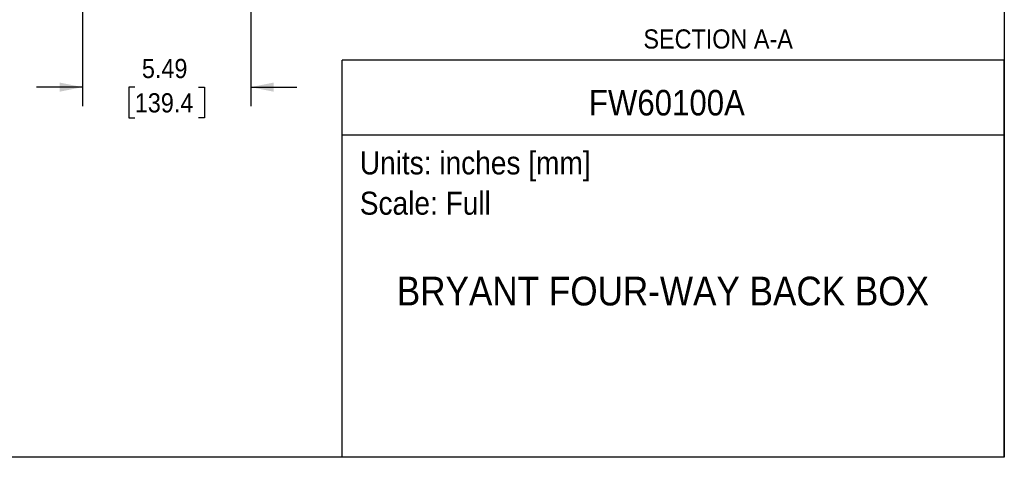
# Model space of a CAD drawing. Header units: inches. Extents: x 0 to 55, y 0 to 42.5.
# Tile 2 of 9: x 22.9 to 55, y 0 to 14.3. Entities that reach past the tile are written whole.
import ezdxf
from ezdxf.enums import TextEntityAlignment as Align

# ---------------------------------------------------------------- set-up
doc = ezdxf.new("R2010")
doc.units = ezdxf.units.IN
doc.header["$LTSCALE"] = 5
doc.header["$MEASUREMENT"] = 0
doc.linetypes.add('SLD-Solid', pattern=[0])
doc.layers.add('DIMENSIONS', color=140, linetype='SLD-Solid', lineweight=25)
doc.layers.add('TEXT', color=140, linetype='SLD-Solid', lineweight=25)
doc.layers.add('SLD-DEFPOINTS', color=7, linetype='Continuous')
doc.styles.add('SLDTEXTSTYLE0', font='GOTHIC.TTF', dxfattribs={"width": 0.913})
doc.dimstyles.new('SLDDIMSTYLE4', dxfattribs={"dimtxt": 0.625, "dimasz": 0.75, "dimexe": 0, "dimexo": 0.0625, "dimgap": 0.15625, "dimtad": 0, "dimtih": 1, "dimtoh": 1, "dimrnd": 1e-09, "dimzin": 12, "dimdsep": 46, "dimtxsty": 'SLDTEXTSTYLE0', "dimsah": 1, "dimcen": 0.09, "dimadec": 0, "dimazin": 3, "dimtfac": 1, "dimtmove": 0, "dimatfit": 0, "dimfxl": 0, "dimfrac": 2, "dimtolj": 1, "dimtzin": 12, "dimarcsym": 0})

# ---------------------------------------------------------------- blocks, each defined once
blk = doc.blocks.new('Block2')
at = {"color": 7, "linetype": 'SLD-Solid', "lineweight": 18}
for q in [(55, 42.501), (0, 0.001)]:
    blk.add_line((55, 0.001), q, dxfattribs=at)
blk = doc.blocks.new('SW_NOTE_0')
at = {"layer": 'TEXT', "color": 0, "insert": (0, 0.958), "char_height": 0.75, "attachment_point": 1, "style": 'SLDTEXTSTYLE0'}
blk.add_mtext('Scale: Full', dxfattribs=at)
blk = doc.blocks.new('SW_NOTE_0_1')
at = {"layer": 'TEXT', "color": 0, "insert": (0, 0.958), "char_height": 0.75, "attachment_point": 1, "style": 'SLDTEXTSTYLE0'}
blk.add_mtext('Units: inches [mm]', dxfattribs=at)
blk = doc.blocks.new('Block1')
at = {"layer": 'TEXT'}
for p, q in [((55, 12.946), (33.395, 12.946)), ((33.395, 0.001), (33.395, 12.946)), ((55, 0.001), (55, 12.946)), ((33.395, 10.511), (55, 10.511)), ((55, 0.001), (33.395, 0.001))]:
    blk.add_line(p, q, dxfattribs=at)
for name, p in [('SW_NOTE_0_1', (33.974, 9.017)), ('SW_NOTE_0', (33.974, 7.703))]:
    blk.add_blockref(name, p, dxfattribs=at)
at = {"layer": 'TEXT', "color": 140, "style": 'SLDTEXTSTYLE0', "width": 0.913}
for tag, height, p in [('AUTOATTR0', 0.833, (41.448, 10.896)), ('AUTOATTR1', 0.938, (35.182, 4.671))]:
    blk.add_attdef(tag, text='', height=height, dxfattribs=at).set_placement(p, align=Align.BOTTOM_LEFT)
blk = doc.blocks.new('_D_13')
at = {"layer": 'DIMENSIONS'}
for p, q in [((24.929, 14.979), (24.929, 11.445)), ((30.419, 14.979), (30.419, 11.445)), ((24.929, 12.07), (23.429, 12.07)), ((26.635, 12.065), (26.444, 12.065)), ((26.444, 12.065), (26.444, 11.073)), ((28.713, 12.065), (28.903, 12.065)), ((28.903, 12.065), (28.903, 11.073)), ((30.419, 12.07), (31.919, 12.07)), ((26.444, 11.073), (26.635, 11.073)), ((28.903, 11.073), (28.713, 11.073))]:
    blk.add_line(p, q, dxfattribs=at)
for points in [[(24.929, 12.07), (24.179, 12.22), (24.179, 11.92)], [(30.419, 12.07), (31.169, 11.92), (31.169, 12.22)]]:
    blk.add_solid(points, dxfattribs=at)
at = {"layer": 'DIMENSIONS', "char_height": 0.625, "attachment_point": 1, "style": 'SLDTEXTSTYLE0'}
for s, insert in [('5.49', (26.866, 12.99)), ('139.4', (26.635, 11.871))]:
    blk.add_mtext(s, dxfattribs=dict(at, insert=insert))

msp = doc.modelspace()

# ---------------------------------------------------------------- linework, layer by layer
at = {"color": 7, "linetype": 'SLD-Solid'}
for p, q in [((55.000486, 42.500526), (55.000486, 0.000526)), ((55.000486, 0.000526), (0.000486, 0.000526))]:
    msp.add_line(p, q, dxfattribs=at)

# ---------------------------------------------------------------- block references
at = {"layer": 'SLD-DEFPOINTS'}
msp.add_blockref('Block2', (0, 0), dxfattribs=at)
ref = msp.add_blockref('Block1', (0, 0), dxfattribs=at)
ref.add_attrib('AUTOATTR0', 'FW60100A', dxfattribs={"layer": 'TEXT', "height": 0.8333333, "style": 'SLDTEXTSTYLE0', "width": 0.913}).set_placement((41.447739, 10.896157), align=Align.BOTTOM_LEFT)
ref.add_attrib('AUTOATTR1', 'BRYANT FOUR-WAY BACK BOX', dxfattribs={"layer": 'TEXT', "height": 0.9375, "style": 'SLDTEXTSTYLE0', "width": 0.913}).set_placement((35.181859, 4.671023), align=Align.BOTTOM_LEFT)

# ---------------------------------------------------------------- texts
at = {"layer": 'TEXT', "insert": (45.664379, 13.953391), "char_height": 0.625, "attachment_point": 2, "style": 'SLDTEXTSTYLE0'}
msp.add_mtext('SECTION A-A', dxfattribs=at)

# ---------------------------------------------------------------- dimensions: what is measured, and where the dimension line sits
at = {"layer": 'DIMENSIONS'}
dim = msp.add_linear_dim(base=(30.41881, 12.069658), p1=(24.92881, 15.229154), p2=(30.41881, 15.229154), dimstyle='SLDDIMSTYLE4', dxfattribs=at)
dim.commit()
dim.dimension.update_dxf_attribs({"geometry": '_D_13', "text_midpoint": (27.67381, 12.069658), "dimtype": 160})

doc.saveas('drawing.dxf')
